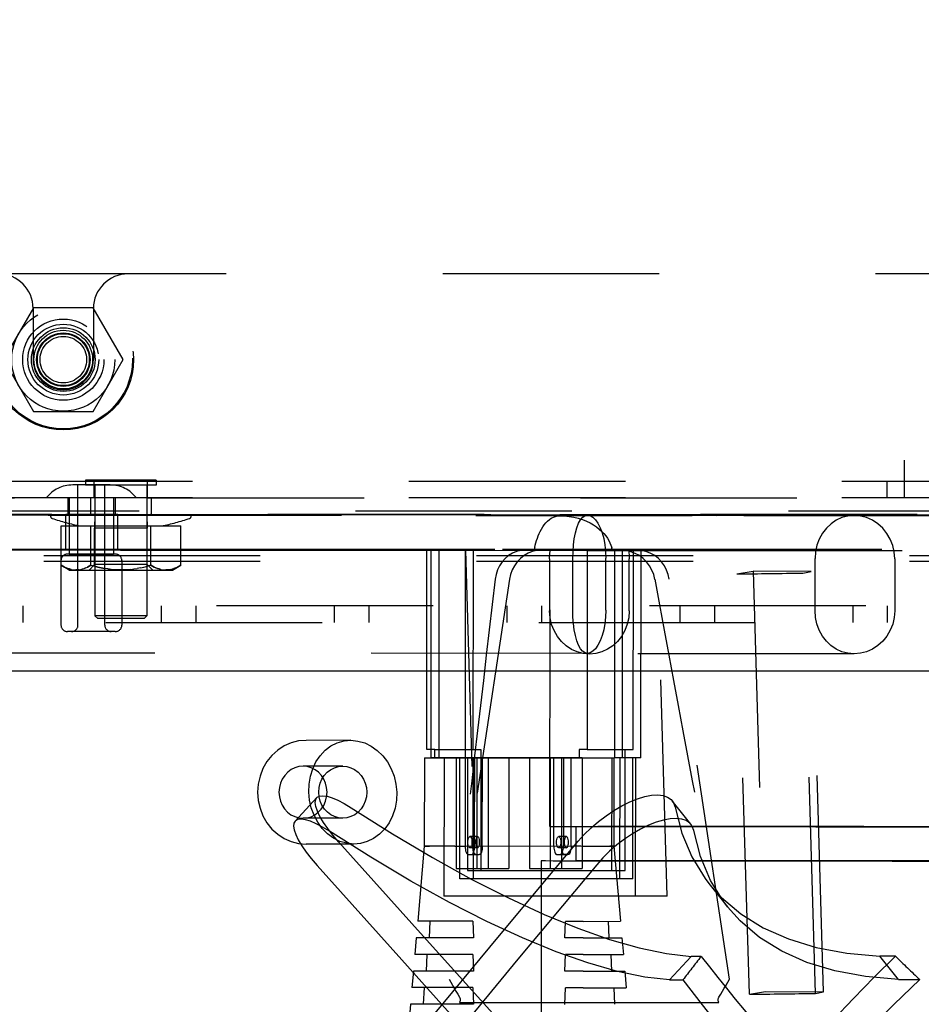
# Model space of a CAD drawing. Header units: inches. Extents: x 0 to 142, y 0 to 92.
# Tile 55 of 65: x 115.64 to 118.9, y 47.77 to 51.33. Entities that reach past the tile are written whole.
import ezdxf

# ---------------------------------------------------------------- set-up
doc = ezdxf.new("R2010")
doc.units = ezdxf.units.IN
doc.header["$LTSCALE"] = 7.824912
doc.header["$MEASUREMENT"] = 0
doc.linetypes.add('HIDDEN', pattern=[0.2, 0.1, -0.1])
doc.layers.get('0').update_dxf_attribs({"linetype": 'CONTINUOUS'})
for name, color, linetype in [('02___PRT_ALL_AXES', 7, 'CONTINUOUS'), ('DEFAULT_2', 8, 'HIDDEN'), ('DIMENSIONS', 7, 'CONTINUOUS')]:
    doc.layers.add(name, color=color, linetype=linetype)
doc.styles.get("Standard").update_dxf_attribs({"font": 'arial.ttf'})
doc.dimstyles.new('DIMSTYLE_1', dxfattribs={"dimtxt": 0.711356, "dimasz": 0.836889, "dimexe": 0.09, "dimexo": 0.07, "dimgap": 0.0425, "dimtad": 0, "dimtih": 1, "dimtoh": 1, "dimzin": 4, "dimdsep": 46, "dimtxsty": 'Standard', "dimblk": '_FILLED', "dimblk1": '_FILLED', "dimblk2": '_FILLED', "dimcen": 0.09, "dimazin": 1, "dimtfac": 1, "dimtdec": 3, "dimtofl": 0, "dimtmove": 0, "dimatfit": 3, "dimldrblk": '_FILLED', "dimfxl": 1, "dimtolj": 1, "dimtzin": 4, "dimarcsym": 0})

# ---------------------------------------------------------------- blocks, each defined once
blk = doc.blocks.new('_FILLED')
at = {"color": 0, "linetype": 'ByBlock'}
blk.add_solid([(0, 0), (-1, 0.2), (-1, -0.2)], dxfattribs=at)
blk = doc.blocks.new('*D14')
at = {"layer": 'DIMENSIONS', "color": 2, "linetype": 'Continuous'}
for p, q in [((113.3428, 48.6859), (113.3428, 54.9858)), ((119.3428, 48.6859), (119.3428, 54.9858)), ((113.3428, 54.2326), (115.0206, 54.2326)), ((119.3428, 54.2326), (117.665, 54.2326))]:
    blk.add_line(p, q, dxfattribs=at)
at = {"layer": 'DIMENSIONS', "color": 2, "linetype": 'Continuous', "xscale": 0.8368889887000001, "yscale": 0.8368889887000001, "zscale": 0.8368889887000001, "rotation": 180}
blk.add_blockref('_FILLED', (113.3428, 54.2326), dxfattribs=at)
at = {"layer": 'DIMENSIONS', "color": 2, "linetype": 'Continuous', "xscale": 0.8368889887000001, "yscale": 0.8368889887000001, "zscale": 0.8368889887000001}
blk.add_blockref('_FILLED', (119.3428, 54.2326), dxfattribs=at)
at = {"layer": 'DIMENSIONS', "color": 2, "linetype": 'Continuous', "insert": (116.3428, 54.5883), "char_height": 0.71136, "width": 1.933089, "attachment_point": 2, "line_spacing_factor": 0.9}
blk.add_mtext('6.00\\Ptyp.', dxfattribs=at)

msp = doc.modelspace()

# ---------------------------------------------------------------- linework, layer by layer
at = {"color": 3, "linetype": 'Continuous'}
msp.add_line((106.5803, 48.9751), (132.1053, 48.9751), dxfattribs=at)
at = {"layer": '02___PRT_ALL_AXES', "color": 8, "linetype": 'HIDDEN'}
for p, q in [((115.9129, 49.6001), (115.9129, 49.6601)), ((116.106, 49.6601), (115.9129, 49.6601)), ((116.106, 49.6001), (116.106, 49.6601)), ((114.8428, 49.6001), (115.9129, 49.6001)), ((115.8173, 49.6001), (115.8173, 49.5401)), ((115.9, 49.6001), (115.9, 49.5401)), ((116.106, 49.6001), (115.9129, 49.6001)), ((115.9883, 49.6001), (115.9883, 49.5401)), ((116.106, 49.6001), (119.2178, 49.6001)), ((116.119, 49.6001), (116.119, 49.5401)), ((114.8428, 49.5401), (123.8428, 49.5401)), ((115.7928, 49.3736), (115.7928, 49.1406)), ((115.8228, 49.3971), (115.9828, 49.3971)), ((116.0128, 49.3736), (116.0128, 49.1406))]:
    msp.add_line(p, q, dxfattribs=at)
msp.add_circle((115.8012, 50.1001), 0.0966, dxfattribs=at)
msp.add_arc((115.8012, 50.1001), 0.109, 180, 360, dxfattribs=at)
at = {"layer": 'DEFAULT_2', "color": 8, "linetype": 'HIDDEN'}
for p, q in [((116.0352, 50.4101), (115.5672, 50.4101)), ((122.6505, 50.4101), (116.0352, 50.4101)), ((115.6929, 50.2876), (115.5847, 50.1001)), ((115.6922, 50.2851), (115.6922, 50.1001)), ((115.9094, 50.2876), (115.6929, 50.2876)), ((116.0177, 50.1001), (115.9094, 50.2876)), ((115.9102, 50.2851), (115.9102, 50.1001)), ((115.5847, 50.1001), (115.6929, 49.9126)), ((115.9094, 49.9126), (116.0177, 50.1001)), ((115.6929, 49.9126), (115.9094, 49.9126)), ((118.8428, 49.6001), (118.8428, 49.7361)), ((119.8428, 49.7361), (118.8428, 49.7361)), ((131.9183, 49.6601), (106.7673, 49.6601)), ((115.8815, 49.6641), (115.8815, 49.6461)), ((116.1375, 49.6641), (115.8815, 49.6641)), ((116.1375, 49.6641), (116.1375, 49.6461)), ((118.7803, 49.6001), (118.7803, 49.6601)), ((119.8428, 49.6761), (118.8428, 49.6761)), ((115.9706, 49.6471), (115.8351, 49.6471)), ((115.8543, 49.1406), (115.8543, 49.6471)), ((116.1375, 49.6461), (115.8815, 49.6461)), ((115.9155, 49.6461), (115.9155, 49.1741)), ((115.9513, 49.1406), (115.9513, 49.6471)), ((116.1035, 49.6461), (116.1035, 49.1741)), ((131.9183, 49.6001), (106.7673, 49.6001)), ((115.8228, 49.6001), (115.8228, 49.3971)), ((115.9828, 49.6001), (115.9828, 49.3971)), ((107.4678, 49.5541), (131.2178, 49.5541)), ((129.8428, 49.5401), (108.8428, 49.5401)), ((117.697, 49.5382), (115.1268, 49.5399)), ((115.7223, 49.5401), (116.5646, 49.5401)), ((115.8108, 49.4121), (115.8109, 49.5404)), ((115.811, 49.5404), (115.8109, 49.5404)), ((115.811, 49.5371), (115.8109, 49.5371)), ((115.8359, 49.5404), (115.811, 49.5404)), ((115.8359, 49.5372), (115.811, 49.5371)), ((115.9089, 49.5404), (115.8359, 49.5404)), ((115.9089, 49.5371), (115.8359, 49.5372)), ((115.9034, 49.5401), (115.9157, 49.5384)), ((115.9409, 49.5404), (115.9089, 49.5404)), ((115.9409, 49.5371), (115.9089, 49.5371)), ((115.9157, 49.5384), (115.9145, 49.4912)), ((116.1033, 49.5384), (115.9157, 49.5384)), ((115.9989, 49.5403), (115.9409, 49.5404)), ((115.9989, 49.537), (115.9409, 49.5371)), ((115.9988, 49.412), (115.9989, 49.5403)), ((116.1155, 49.5401), (116.1033, 49.5384)), ((116.1033, 49.5384), (116.1045, 49.4912)), ((118.1614, 49.5356), (116.8073, 49.5365)), ((117.5609, 48.4129), (117.5614, 49.5379)), ((118.6607, 49.5366), (117.5961, 49.5359)), ((117.697, 49.5382), (117.697, 49.5382)), ((118.0289, 49.5371), (117.8402, 49.5373)), ((118.5193, 49.5367), (118.0289, 49.5371)), ((119.0874, 49.5348), (118.0752, 49.5354)), ((118.1614, 49.5397), (119.044, 49.5394)), ((119.044, 49.5351), (118.1614, 49.5356)), ((118.9574, 49.5364), (118.5193, 49.5367)), ((118.6608, 49.5366), (118.6607, 49.5366)), ((115.793, 49.3567), (115.793, 49.4993)), ((115.793, 49.4993), (116.226, 49.4993)), ((115.9012, 49.3567), (115.9012, 49.4993)), ((115.9145, 49.3593), (115.9145, 49.4912)), ((116.1045, 49.4912), (115.9145, 49.4912)), ((116.1045, 49.3593), (116.1045, 49.4912)), ((116.1177, 49.3567), (116.1177, 49.4993)), ((116.226, 49.3567), (116.226, 49.4993)), ((115.8109, 49.4154), (115.811, 49.4154)), ((115.8109, 49.4121), (115.811, 49.4121)), ((115.811, 49.4154), (115.8353, 49.4154)), ((115.811, 49.4121), (115.8353, 49.4122)), ((115.8353, 49.4154), (115.9086, 49.4154)), ((115.8353, 49.4122), (115.9086, 49.4121)), ((115.9086, 49.4154), (115.9408, 49.4154)), ((115.9086, 49.4121), (115.9408, 49.4121)), ((115.9408, 49.4154), (115.9988, 49.4153)), ((115.9408, 49.4121), (115.9988, 49.412)), ((116.1026, 49.4151), (116.5786, 49.4151)), ((117.1158, 48.691), (117.1161, 49.411)), ((117.1161, 49.411), (117.6958, 49.4106)), ((117.1303, 49.4111), (117.13, 48.6611)), ((117.2556, 49.4112), (117.1303, 49.4111)), ((117.1428, 49.411), (117.2826, 49.4111)), ((117.1592, 49.4111), (117.1588, 48.6611)), ((117.2548, 49.4111), (117.2545, 48.6611)), ((117.2556, 49.4112), (117.2922, 48.1612)), ((117.2826, 49.4111), (117.2822, 48.6911)), ((117.5287, 49.4111), (117.4708, 49.4111)), ((117.5039, 49.411), (117.4709, 49.4111)), ((117.5039, 49.411), (117.5623, 49.4111)), ((117.5288, 49.4111), (117.5287, 49.4111)), ((117.6958, 49.4106), (117.6955, 48.6906)), ((117.6958, 49.4106), (117.7226, 49.4106)), ((117.8204, 49.4108), (117.7864, 49.4109)), ((117.7943, 49.4106), (117.794, 48.6606)), ((117.89, 49.4107), (117.7943, 49.4106)), ((117.8783, 49.4109), (117.8204, 49.4108)), ((117.8229, 48.6606), (117.8232, 49.4106)), ((117.862, 48.6907), (117.8623, 49.4107)), ((117.8897, 48.6607), (117.89, 49.4107)), ((117.9851, 48.1607), (117.9485, 49.4107)), ((117.9787, 49.4148), (118.9091, 49.4144)), ((107.9058, 49.3921), (130.7798, 49.3921)), ((107.9058, 49.3721), (130.7798, 49.3721)), ((115.9893, 49.3971), (115.8163, 49.3971)), ((117.5594, 49.3801), (117.5593, 49.1921)), ((117.6434, 49.1941), (117.6435, 49.3821)), ((117.7628, 49.1942), (117.7629, 49.3822)), ((117.8476, 49.1919), (117.8477, 49.3799)), ((118.5192, 49.1927), (118.5193, 49.3807)), ((118.8075, 49.3805), (118.8074, 49.1925)), ((115.823, 49.3393), (115.793, 49.3567)), ((115.823, 49.3393), (116.196, 49.3393)), ((115.8827, 49.3474), (115.8767, 49.3452)), ((115.9145, 49.3593), (115.8945, 49.3393)), ((116.1045, 49.3593), (115.9145, 49.3593)), ((115.9623, 49.3433), (115.9741, 49.3418)), ((115.9859, 49.3408), (115.9977, 49.3401)), ((116.0449, 49.3418), (116.0567, 49.3433)), ((116.0567, 49.3433), (116.0686, 49.3452)), ((116.0806, 49.3474), (116.0686, 49.3452)), ((116.1045, 49.3593), (116.1245, 49.3393)), ((116.1177, 49.3567), (116.1051, 49.3532)), ((116.196, 49.3393), (116.226, 49.3567)), ((116.2074, 49.3474), (116.2014, 49.3452)), ((118.2368, 49.3254), (118.2956, 49.3354)), ((118.2956, 49.3354), (118.3402, 47.8159)), ((118.5056, 49.3337), (118.2956, 49.3354)), ((118.4753, 49.3286), (118.5056, 49.3337)), ((118.5502, 47.8142), (118.5056, 49.3337)), ((117.4148, 49.3063), (117.1958, 47.8607)), ((118.2098, 47.86), (117.9922, 49.306)), ((118.2817, 47.806), (118.2368, 49.3254)), ((118.5208, 47.8092), (118.4753, 49.3286)), ((131.2228, 49.2101), (107.4628, 49.2101)), ((115.6553, 49.2101), (115.6553, 49.1501)), ((116.1553, 49.2101), (116.1553, 49.1501)), ((116.2803, 49.2101), (116.2803, 49.1501)), ((116.7803, 49.2101), (116.7803, 49.1501)), ((116.9053, 49.2101), (116.9053, 49.1501)), ((117.4053, 49.2101), (117.4053, 49.1501)), ((117.5303, 49.2101), (117.5303, 49.1501)), ((118.0303, 49.2101), (118.0303, 49.1501)), ((118.1553, 49.2101), (118.1553, 49.1501)), ((118.6553, 49.2101), (118.6553, 49.1501)), ((118.7803, 49.2101), (118.7803, 49.1501)), ((115.9255, 49.1641), (115.9155, 49.1741)), ((116.1035, 49.1741), (115.9155, 49.1741)), ((116.0935, 49.1641), (115.9255, 49.1641)), ((116.0935, 49.1641), (116.1035, 49.1741)), ((106.5653, 49.1501), (132.1203, 49.1501)), ((115.9893, 49.1171), (115.8163, 49.1171)), ((117.6967, 49.0382), (115.3857, 49.0397)), ((117.6967, 49.0382), (117.6967, 49.0382)), ((118.6608, 49.0366), (117.7036, 49.036)), ((116.8404, 48.724), (116.6793, 48.7239)), ((117.1446, 48.691), (117.1158, 48.691)), ((117.1446, 48.691), (117.3111, 48.6911)), ((117.1446, 48.661), (117.1446, 48.691)), ((117.3111, 48.6911), (117.3109, 48.2536)), ((117.6666, 48.6906), (117.6666, 48.6606)), ((117.6955, 48.6906), (117.6666, 48.6906)), ((117.6955, 48.6906), (117.862, 48.6907)), ((117.8329, 48.2532), (117.8331, 48.6907)), ((117.1066, 48.661), (117.1065, 48.3411)), ((117.1066, 48.661), (117.6425, 48.6606)), ((117.1588, 48.6611), (117.13, 48.6611)), ((117.6666, 48.6606), (117.1446, 48.661)), ((117.2067, 48.6611), (117.1588, 48.6611)), ((117.1778, 48.6611), (117.1776, 48.1611)), ((117.2355, 48.6611), (117.2067, 48.6611)), ((117.2217, 48.6609), (117.2215, 48.2609)), ((117.2967, 48.661), (117.2217, 48.6609)), ((117.2353, 48.2236), (117.2355, 48.6611)), ((117.2834, 48.6611), (117.2355, 48.6611)), ((117.2542, 48.6609), (117.254, 48.3409)), ((117.2886, 48.6609), (117.2542, 48.6609)), ((117.2632, 48.661), (117.2631, 48.2535)), ((117.2819, 48.6609), (117.2818, 48.3409)), ((117.2834, 48.6611), (117.2832, 48.2236)), ((117.2885, 48.3409), (117.2886, 48.6609)), ((117.3163, 48.6609), (117.2886, 48.6609)), ((117.2967, 48.661), (117.2965, 48.261)), ((117.4122, 48.6609), (117.2967, 48.661)), ((117.3162, 48.3409), (117.3163, 48.6609)), ((117.3371, 48.6608), (117.337, 48.2608)), ((117.4122, 48.6609), (117.412, 48.2609)), ((117.4868, 48.6607), (117.4866, 48.2607)), ((117.5618, 48.6608), (117.4868, 48.6607)), ((117.5618, 48.6608), (117.5616, 48.2608)), ((117.6773, 48.6607), (117.5618, 48.6608)), ((117.5751, 48.3407), (117.5752, 48.6607)), ((117.6097, 48.6607), (117.5752, 48.6607)), ((117.6023, 48.6607), (117.6021, 48.2607)), ((117.603, 48.6607), (117.6028, 48.3407)), ((117.6097, 48.6607), (117.6095, 48.3407)), ((117.6374, 48.6607), (117.6097, 48.6607)), ((117.6372, 48.3407), (117.6374, 48.6607)), ((117.6425, 48.6606), (117.6817, 48.6606)), ((117.6666, 48.6606), (117.7852, 48.6607)), ((117.6773, 48.6607), (117.6771, 48.2607)), ((117.6817, 48.6606), (117.7923, 48.6607)), ((117.785, 48.2532), (117.7852, 48.6607)), ((117.7923, 48.6607), (117.7922, 48.3408)), ((117.8229, 48.6606), (117.794, 48.6606)), ((117.813, 48.6607), (117.8127, 48.2232)), ((117.8418, 48.6607), (117.813, 48.6607)), ((117.8707, 48.6606), (117.8229, 48.6606)), ((117.8897, 48.6607), (117.8418, 48.6607)), ((117.8606, 48.2232), (117.8608, 48.6607)), ((117.8705, 48.1606), (117.8707, 48.6606)), ((116.8114, 48.6305), (116.6679, 48.6304)), ((116.6394, 48.432), (116.7178, 48.5168)), ((118.0705, 48.4203), (118.0032, 48.5052)), ((116.8115, 48.4425), (116.668, 48.4424)), ((117.6549, 48.4129), (117.6548, 48.2879)), ((117.7839, 48.4131), (117.9196, 48.4132)), ((117.8404, 48.4123), (118.0303, 48.4121)), ((117.9196, 48.4132), (118.0981, 48.4132)), ((118.0303, 48.4121), (118.2599, 48.4119)), ((118.0981, 48.4132), (118.3143, 48.4132)), ((118.2599, 48.4119), (118.5217, 48.4117)), ((117.299, 48.3759), (117.2713, 48.3759)), ((117.62, 48.3757), (117.5923, 48.3757)), ((116.852, 48.349), (116.6796, 48.3489)), ((117.1065, 48.3411), (117.0827, 48.07)), ((117.2171, 48.341), (117.1088, 48.341)), ((117.6424, 48.3406), (117.125, 48.3409)), ((117.7736, 48.3407), (117.2563, 48.341)), ((117.299, 48.3359), (117.2713, 48.3359)), ((117.62, 48.3357), (117.5923, 48.3357)), ((117.7899, 48.3407), (117.6816, 48.3406)), ((117.7922, 48.3408), (117.8157, 48.0697)), ((117.2655, 48.3109), (117.2932, 48.3109)), ((117.277, 48.3109), (117.3047, 48.3109)), ((117.2932, 48.3109), (117.3047, 48.3109)), ((117.5865, 48.3107), (117.6143, 48.3107)), ((117.6257, 48.3107), (117.598, 48.3107)), ((117.6143, 48.3107), (117.6257, 48.3107)), ((117.5293, 48.2879), (117.5284, 46.2879)), ((117.9179, 48.2882), (117.7826, 48.2881)), ((118.0053, 48.2871), (117.8134, 48.2874)), ((118.0967, 48.2882), (117.9179, 48.2882)), ((118.3682, 48.2868), (118.0053, 48.2871)), ((118.314, 48.2882), (118.0967, 48.2882)), ((118.6972, 48.2881), (118.314, 48.2882)), ((118.7981, 48.2865), (118.3682, 48.2868)), ((119.2681, 48.2879), (118.6972, 48.2881)), ((118.951, 48.2864), (118.7981, 48.2865)), ((117.2215, 48.2609), (117.337, 48.2608)), ((117.2631, 48.2535), (117.785, 48.2532)), ((117.337, 48.2608), (117.412, 48.2609)), ((117.4866, 48.2607), (117.6021, 48.2607)), ((117.6021, 48.2607), (117.6771, 48.2607)), ((117.785, 48.2532), (117.8329, 48.2532)), ((117.8127, 48.2232), (117.2353, 48.2236)), ((117.8606, 48.2232), (117.8127, 48.2232)), ((118.1355, 48.2066), (118.2027, 48.1218)), ((117.8705, 48.1606), (117.1776, 48.1611)), ((117.9851, 48.1607), (117.8705, 48.1606)), ((117.1264, 48.0699), (117.0827, 48.07)), ((117.1264, 48.0699), (117.1237, 48.0099)), ((117.2815, 48.07), (117.1264, 48.0699)), ((117.2815, 48.07), (117.2841, 48.01)), ((117.6143, 48.0096), (117.6169, 48.0696)), ((117.6813, 48.0696), (117.6169, 48.0696)), ((117.6813, 48.0696), (117.8157, 48.0697)), ((117.7746, 48.0097), (117.772, 48.0697)), ((117.0775, 48.01), (117.0722, 47.95)), ((117.1237, 48.0099), (117.0775, 48.01)), ((117.2841, 48.01), (117.1237, 48.0099)), ((117.6812, 48.0096), (117.6143, 48.0096)), ((117.6812, 48.0096), (117.8209, 48.0097)), ((117.8209, 48.0097), (117.8261, 47.9497)), ((117.1159, 47.9499), (117.0722, 47.95)), ((117.1159, 47.9499), (117.1132, 47.8899)), ((117.2815, 47.95), (117.1159, 47.9499)), ((117.2815, 47.95), (117.2841, 47.89)), ((117.6141, 47.8896), (117.6168, 47.9496)), ((117.6811, 47.9496), (117.6168, 47.9496)), ((117.6811, 47.9496), (117.8261, 47.9497)), ((117.785, 47.8897), (117.7824, 47.9497)), ((118.821, 47.859), (118.7537, 47.9439)), ((118.8098, 47.9438), (118.7537, 47.9439)), ((117.9933, 47.8579), (118.0718, 47.9427)), ((118.107, 47.9427), (118.0718, 47.9427)), ((117.067, 47.89), (117.0617, 47.83)), ((117.1132, 47.8899), (117.067, 47.89)), ((117.2841, 47.89), (117.1132, 47.8899)), ((117.681, 47.8896), (117.6141, 47.8896)), ((117.681, 47.8896), (117.8313, 47.8897)), ((117.8313, 47.8897), (117.8365, 47.8297)), ((117.9933, 47.8579), (118.0416, 47.8579)), ((118.821, 47.859), (118.8978, 47.859)), ((117.1054, 47.8299), (117.0617, 47.83)), ((117.1054, 47.8299), (117.1027, 47.7699)), ((117.2816, 47.8301), (117.1054, 47.8299)), ((117.2816, 47.8301), (117.2842, 47.7701)), ((117.614, 47.7696), (117.6166, 47.8296)), ((117.681, 47.8296), (117.6166, 47.8296)), ((117.681, 47.8296), (117.8365, 47.8297)), ((117.7954, 47.7697), (117.7928, 47.8297)), ((118.2817, 47.806), (118.3402, 47.8159)), ((118.3402, 47.8159), (118.5502, 47.8142)), ((118.5208, 47.8092), (118.5502, 47.8142)), ((117.0564, 47.77), (117.0512, 47.71)), ((117.1027, 47.7699), (117.0565, 47.77)), ((117.2842, 47.7701), (117.1027, 47.7699)), ((117.2336, 47.7766), (117.6913, 47.7763)), ((117.6913, 47.7763), (118.1719, 47.776))]:
    msp.add_line(p, q, dxfattribs=at)
for points in [[(118.0752, 49.5354), (116.5282, 49.5365), (116.2528, 49.5367), (115.9918, 49.5369), (115.7467, 49.5371), (115.5183, 49.5374), (115.3079, 49.5376), (115.1162, 49.5378), (114.9441, 49.538), (114.7923, 49.5383), (114.6617, 49.5385), (114.5527, 49.5387), (114.466, 49.5389), (114.402, 49.5391), (114.361, 49.5392), (114.3432, 49.5394), (114.3424, 49.5395)], [(116.8073, 49.5365), (115.9118, 49.5373), (115.7223, 49.5375), (115.5484, 49.5377), (115.3907, 49.5379), (115.25, 49.5381), (115.1267, 49.5383), (115.0216, 49.5384), (114.9349, 49.5386), (114.8671, 49.5388), (114.8184, 49.5389), (114.7981, 49.539)], [(115.1267, 49.5399), (115.25, 49.54), (115.3907, 49.54), (115.5484, 49.5401), (115.7223, 49.5401)], [(116.5646, 49.5401), (117.5962, 49.5399), (117.8757, 49.5398), (118.1614, 49.5397)], [(117.5057, 49.4207), (117.5076, 49.4291), (117.5098, 49.4375), (117.5123, 49.446), (117.5152, 49.4544), (117.5183, 49.4628), (117.5218, 49.4712), (117.5258, 49.4794), (117.5301, 49.4874), (117.5349, 49.4953), (117.5401, 49.5027), (117.5458, 49.5097), (117.552, 49.5162), (117.5586, 49.5219), (117.5656, 49.5268), (117.573, 49.5307), (117.5805, 49.5336), (117.5883, 49.5353), (117.5961, 49.5359)], [(117.8402, 49.5373), (117.697, 49.5375), (117.6439, 49.5376), (117.6037, 49.5377), (117.5767, 49.5378), (117.5632, 49.5379), (117.5614, 49.5379)], [(117.5962, 49.5359), (117.6135, 49.5353), (117.6305, 49.5336), (117.647, 49.5307), (117.663, 49.5267), (117.6783, 49.5218), (117.6927, 49.5161), (117.7059, 49.5096), (117.7181, 49.5026), (117.7292, 49.4951), (117.7391, 49.4873), (117.748, 49.4792), (117.7558, 49.471), (117.7626, 49.4626), (117.7685, 49.4542), (117.7736, 49.4458), (117.7778, 49.4373), (117.7813, 49.4289), (117.784, 49.4205)], [(117.6435, 49.3821), (117.6441, 49.4068), (117.6459, 49.4303), (117.6488, 49.4529), (117.6528, 49.4738), (117.6579, 49.4924), (117.664, 49.5084), (117.6712, 49.5211), (117.6791, 49.5305), (117.6877, 49.5362), (117.697, 49.5382)], [(117.697, 49.5382), (117.7066, 49.5362), (117.716, 49.5306), (117.7253, 49.5212), (117.7342, 49.5085), (117.7423, 49.4925), (117.7494, 49.4739), (117.7551, 49.453), (117.7594, 49.4304), (117.762, 49.4069), (117.7629, 49.3822)], [(118.6607, 49.5366), (118.6381, 49.5347), (118.6166, 49.5291), (118.596, 49.5197), (118.5771, 49.5069), (118.5603, 49.491), (118.5459, 49.4724), (118.5345, 49.4515), (118.5261, 49.4289), (118.5211, 49.4054), (118.5193, 49.3807)], [(118.8075, 49.3805), (118.8056, 49.4052), (118.8003, 49.4287), (118.7913, 49.4513), (118.7792, 49.4722), (118.7641, 49.4908), (118.7465, 49.5068), (118.7268, 49.5196), (118.7056, 49.529), (118.6837, 49.5346), (118.6608, 49.5366)], [(114.3424, 49.4145), (114.3432, 49.4144), (114.3614, 49.4142), (114.4029, 49.4141), (114.4676, 49.4139), (114.5552, 49.4137), (114.6652, 49.4135), (114.7971, 49.4133), (114.9504, 49.413), (115.1242, 49.4128), (115.318, 49.4126), (115.5305, 49.4124), (115.7611, 49.4121), (116.0084, 49.4119), (116.2716, 49.4117), (116.5492, 49.4114), (117.1428, 49.411)], [(114.7793, 49.4142), (114.78, 49.4143), (114.7962, 49.4144), (114.8343, 49.4146), (114.8944, 49.4147), (114.9758, 49.4148), (115.0785, 49.4149), (115.2017, 49.415), (115.345, 49.415), (115.5075, 49.4151), (115.6886, 49.4151), (115.8873, 49.4151), (116.1026, 49.4151)], [(116.5786, 49.4151), (117.389, 49.415), (117.6798, 49.4149), (117.9787, 49.4148)], [(117.4708, 49.4111), (117.4551, 49.4098), (117.4396, 49.4062), (117.4249, 49.4001), (117.4111, 49.3918), (117.3987, 49.3815), (117.3878, 49.3692), (117.3785, 49.3553), (117.3712, 49.34), (117.3659, 49.3235), (117.3627, 49.3063)], [(117.5287, 49.4111), (117.5124, 49.4098), (117.4966, 49.4062), (117.4814, 49.4001), (117.4671, 49.3918), (117.454, 49.3814), (117.4424, 49.3691), (117.4325, 49.3552), (117.4245, 49.3399), (117.4186, 49.3237), (117.4148, 49.3063)], [(117.5057, 49.4207), (117.5054, 49.4191), (117.505, 49.4175), (117.5047, 49.4159), (117.5044, 49.4143), (117.5042, 49.4127), (117.5039, 49.411)], [(117.5594, 49.3801), (117.5595, 49.3853), (117.5597, 49.3905), (117.5601, 49.3957), (117.5607, 49.4008), (117.5614, 49.406), (117.5623, 49.4111)], [(117.7226, 49.4106), (118.0516, 49.4104), (119.0649, 49.4099)], [(117.7864, 49.4109), (117.786, 49.4125), (117.7857, 49.4141), (117.7853, 49.4157), (117.7848, 49.4173), (117.7844, 49.4189), (117.784, 49.4205)], [(117.9401, 49.3059), (117.9358, 49.3231), (117.9292, 49.3395), (117.9205, 49.3548), (117.9099, 49.3688), (117.8976, 49.3811), (117.884, 49.3915), (117.8691, 49.3998), (117.8533, 49.4059), (117.837, 49.4096), (117.8204, 49.4108)], [(117.8448, 49.4109), (117.8457, 49.4058), (117.8464, 49.4006), (117.8469, 49.3955), (117.8473, 49.3903), (117.8476, 49.3851), (117.8477, 49.3799)], [(117.9922, 49.306), (117.9884, 49.3233), (117.9825, 49.3396), (117.9745, 49.3549), (117.9646, 49.3688), (117.953, 49.3811), (117.94, 49.3915), (117.9257, 49.3998), (117.9105, 49.4059), (117.8947, 49.4096), (117.8783, 49.4109)], [(115.793, 49.3567), (115.7993, 49.3532), (115.8055, 49.3501), (115.8116, 49.3474), (115.8176, 49.3452), (115.8235, 49.3433), (115.8294, 49.3418), (115.8353, 49.3408), (115.8412, 49.3401), (115.8471, 49.3399), (115.853, 49.3401), (115.8589, 49.3408), (115.8648, 49.3418), (115.8707, 49.3433), (115.8767, 49.3452), (115.8827, 49.3474), (115.8887, 49.3501), (115.8949, 49.3532), (115.9012, 49.3567)], [(115.8294, 49.3418), (115.8235, 49.3433), (115.8175, 49.3452), (115.8116, 49.3474), (115.8055, 49.3501), (115.7993, 49.3532), (115.793, 49.3567)], [(115.8589, 49.3408), (115.853, 49.3401), (115.8471, 49.3399)], [(115.9012, 49.3567), (115.8949, 49.3532), (115.8887, 49.3501)], [(115.9012, 49.3567), (115.9139, 49.3532), (115.9263, 49.3501), (115.9384, 49.3474), (115.9504, 49.3452)], [(115.9623, 49.3433), (115.9504, 49.3452), (115.9384, 49.3474), (115.9263, 49.3501), (115.9139, 49.3532)], [(115.9859, 49.3408), (115.9741, 49.3418), (115.9622, 49.3433)], [(116.0095, 49.3399), (115.9977, 49.3401), (115.9859, 49.3408)], [(116.0449, 49.3418), (116.0331, 49.3408), (116.0213, 49.3401), (116.0095, 49.3399)], [(116.0095, 49.3399), (116.0213, 49.3401), (116.0331, 49.3408), (116.0449, 49.3418)], [(116.0806, 49.3474), (116.0927, 49.3501), (116.1051, 49.3532)], [(116.1177, 49.3567), (116.1241, 49.3532), (116.1303, 49.3501), (116.1363, 49.3474), (116.1423, 49.3452), (116.1483, 49.3433), (116.1542, 49.3418), (116.1601, 49.3408), (116.166, 49.3401), (116.1719, 49.3399), (116.1778, 49.3401), (116.1837, 49.3408), (116.1896, 49.3418), (116.1955, 49.3433), (116.2014, 49.3452), (116.2074, 49.3474), (116.2135, 49.3501), (116.2197, 49.3532), (116.226, 49.3567)], [(116.1542, 49.3418), (116.1482, 49.3433), (116.1423, 49.3452), (116.1363, 49.3474), (116.1303, 49.3501), (116.1241, 49.3532), (116.1177, 49.3567)], [(116.1896, 49.3418), (116.1837, 49.3408), (116.1778, 49.3401), (116.1719, 49.3399)], [(116.226, 49.3567), (116.2197, 49.3532), (116.2135, 49.3501)], [(117.7036, 49.036), (117.6814, 49.0379), (117.6595, 49.0434), (117.6387, 49.0527), (117.6195, 49.0652), (117.6023, 49.0809), (117.5875, 49.0994), (117.5755, 49.1204), (117.5665, 49.1432), (117.5612, 49.167), (117.5593, 49.1921)], [(117.6967, 49.0382), (117.6875, 49.0402), (117.6789, 49.0458), (117.671, 49.0552), (117.6639, 49.0679), (117.6577, 49.0838), (117.6526, 49.1024), (117.6486, 49.1233), (117.6457, 49.146), (117.644, 49.1695), (117.6434, 49.1941)], [(117.7628, 49.1942), (117.7619, 49.1696), (117.7593, 49.1461), (117.755, 49.1235), (117.7492, 49.1026), (117.7421, 49.084), (117.734, 49.068), (117.7251, 49.0552), (117.7158, 49.0458), (117.7063, 49.0402), (117.6967, 49.0382)], [(117.8476, 49.1919), (117.8456, 49.1669), (117.8404, 49.1433), (117.8316, 49.1206), (117.8197, 49.0998), (117.8051, 49.0814), (117.7881, 49.0658), (117.7691, 49.0531), (117.7484, 49.0438), (117.7265, 49.038), (117.7036, 49.036)], [(118.6608, 49.0366), (118.6381, 49.0386), (118.6164, 49.0443), (118.5958, 49.0536), (118.5769, 49.0664), (118.5601, 49.0823), (118.5458, 49.101), (118.5343, 49.1219), (118.526, 49.1445), (118.5209, 49.1683), (118.5192, 49.1927)], [(118.8074, 49.1925), (118.8056, 49.1682), (118.8001, 49.1444), (118.7912, 49.1218), (118.779, 49.1009), (118.7639, 49.0823), (118.7463, 49.0664), (118.7266, 49.0536), (118.7054, 49.0442), (118.6832, 49.0385), (118.6608, 49.0366)], [(116.6793, 48.7239), (116.6521, 48.7216), (116.6254, 48.7148), (116.6001, 48.7037), (116.5766, 48.6884), (116.5556, 48.6694), (116.5377, 48.647), (116.5232, 48.6219), (116.5126, 48.5946), (116.5061, 48.566), (116.5039, 48.5365)], [(116.6888, 48.5366), (116.6898, 48.5657), (116.6946, 48.594), (116.703, 48.621), (116.7148, 48.646), (116.7301, 48.6685), (116.7483, 48.6878), (116.7691, 48.7035), (116.7919, 48.7149), (116.8162, 48.7218), (116.8404, 48.724)], [(116.8404, 48.724), (116.8664, 48.7215), (116.891, 48.7145), (116.9146, 48.703), (116.9365, 48.6875), (116.9561, 48.6683), (116.9731, 48.6459), (116.9869, 48.621), (116.9972, 48.594), (117.0039, 48.5655), (117.0068, 48.5364)], [(116.6679, 48.6303), (116.6533, 48.629), (116.6387, 48.6248), (116.6249, 48.618), (116.6126, 48.6088), (116.6018, 48.5973), (116.593, 48.5838), (116.5865, 48.5689), (116.5825, 48.5532), (116.5811, 48.5364)], [(116.7548, 48.5363), (116.7534, 48.553), (116.7495, 48.5686), (116.7431, 48.5835), (116.7344, 48.5968), (116.7239, 48.6083), (116.7116, 48.6176), (116.698, 48.6245), (116.6834, 48.6289), (116.6679, 48.6303)], [(116.7246, 48.5365), (116.726, 48.5532), (116.7299, 48.5688), (116.7364, 48.5836), (116.745, 48.597), (116.7556, 48.6085), (116.7678, 48.6178), (116.7815, 48.6247), (116.7961, 48.629), (116.8114, 48.6304)], [(116.8114, 48.6304), (116.8262, 48.6291), (116.8408, 48.6249), (116.8545, 48.6181), (116.8669, 48.6088), (116.8776, 48.5973), (116.8864, 48.5838), (116.893, 48.5689), (116.8969, 48.5531), (116.8983, 48.5364)], [(116.5039, 48.5365), (116.5061, 48.507), (116.5126, 48.4782), (116.5232, 48.4509), (116.5377, 48.4258), (116.5557, 48.4034), (116.5767, 48.3844), (116.6002, 48.3691), (116.6256, 48.3579), (116.6522, 48.3512), (116.6796, 48.3489)], [(116.5811, 48.5364), (116.5825, 48.5198), (116.5864, 48.5041), (116.5928, 48.4893), (116.6015, 48.4759), (116.612, 48.4645), (116.6243, 48.4552), (116.6379, 48.4482), (116.6525, 48.4439), (116.668, 48.4424)], [(116.668, 48.4424), (116.6826, 48.4437), (116.6972, 48.4479), (116.711, 48.4547), (116.7233, 48.464), (116.7341, 48.4754), (116.7429, 48.4889), (116.7494, 48.5039), (116.7534, 48.5196), (116.7548, 48.5363)], [(116.852, 48.349), (116.8258, 48.3516), (116.8013, 48.3587), (116.778, 48.3703), (116.7565, 48.386), (116.7374, 48.4054), (116.721, 48.4279), (116.7078, 48.4529), (116.6979, 48.4797), (116.6915, 48.5079), (116.6888, 48.5366)], [(116.7973, 48.3562), (116.776, 48.381), (116.7576, 48.4047), (116.7419, 48.4275), (116.7292, 48.4487), (116.72, 48.4678), (116.7142, 48.4846), (116.7122, 48.4987), (116.7137, 48.5099), (116.7178, 48.5167)], [(116.7178, 48.5167), (116.719, 48.5179), (116.7278, 48.5226), (116.7399, 48.5239), (116.7552, 48.5217), (116.7734, 48.5161), (116.7941, 48.5072), (116.8168, 48.4953), (116.8415, 48.4802)], [(116.8115, 48.4425), (116.7967, 48.4438), (116.7821, 48.4481), (116.7684, 48.4549), (116.756, 48.4642), (116.7453, 48.4756), (116.7365, 48.4891), (116.7299, 48.5041), (116.726, 48.5198), (116.7246, 48.5365)], [(116.8983, 48.5364), (116.8969, 48.5198), (116.893, 48.5041), (116.8865, 48.4893), (116.8779, 48.4759), (116.8673, 48.4645), (116.8551, 48.4552), (116.8414, 48.4483), (116.8268, 48.444), (116.8115, 48.4425)], [(117.0068, 48.5364), (117.0057, 48.5071), (117.0006, 48.4786), (116.9917, 48.4514), (116.9791, 48.4262), (116.9632, 48.4037), (116.9444, 48.3845), (116.9233, 48.3691), (116.9003, 48.3579), (116.8759, 48.3512), (116.852, 48.349)], [(117.6626, 48.3592), (117.685, 48.3841), (117.7093, 48.4078), (117.7357, 48.4305), (117.7635, 48.4516), (117.7921, 48.4707), (117.821, 48.4875), (117.8496, 48.5016), (117.8773, 48.5127), (117.9037, 48.5207), (117.9283, 48.5253), (117.9504, 48.5266), (117.9699, 48.5244), (117.9861, 48.5187), (117.999, 48.5098), (118.0032, 48.5052)], [(116.8415, 48.4802), (116.991, 48.3859), (117.1358, 48.3001), (117.276, 48.2226), (117.4108, 48.154), (117.5395, 48.0945), (117.6615, 48.0444), (117.7762, 48.0041), (117.8832, 47.9736), (117.9816, 47.9531), (118.0718, 47.9427)], [(118.0032, 48.5052), (118.0079, 48.4979), (118.0132, 48.4828)], [(118.0132, 48.4828), (118.0377, 48.3884), (118.0738, 48.3025), (118.1216, 48.2249), (118.1355, 48.2066)], [(118.0704, 48.4204), (118.0662, 48.425), (118.0534, 48.4339), (118.0372, 48.4395), (118.0177, 48.4417), (117.9955, 48.4405), (117.971, 48.4358), (117.9446, 48.4279), (117.9168, 48.4167), (117.8882, 48.4027), (117.8594, 48.3859), (117.8308, 48.3668), (117.803, 48.3456), (117.7766, 48.3229), (117.7523, 48.2992), (117.7299, 48.2743)], [(116.6394, 48.4319), (116.6353, 48.4251), (116.6337, 48.4139), (116.6358, 48.3998), (116.6415, 48.383), (116.6508, 48.3639), (116.6634, 48.3427), (116.6792, 48.3199), (116.6976, 48.2962), (116.7189, 48.2713)], [(116.7631, 48.3954), (116.7383, 48.4105), (116.7157, 48.4224), (116.695, 48.4313), (116.6768, 48.4369), (116.6615, 48.4391), (116.6493, 48.4378), (116.6406, 48.4331), (116.6394, 48.4319)], [(117.5609, 48.4129), (117.5626, 48.4129), (117.5761, 48.4128), (117.603, 48.4127), (117.643, 48.4126), (117.6963, 48.4125), (117.8404, 48.4123)], [(117.6549, 48.4129), (117.6566, 48.4129), (117.6696, 48.413), (117.6953, 48.413), (117.7336, 48.4131), (117.7839, 48.4131)], [(118.0804, 48.3979), (118.0752, 48.413), (118.0704, 48.4204)], [(118.3143, 48.4132), (118.6953, 48.4131), (119.1186, 48.413)], [(118.5217, 48.4117), (118.8079, 48.4115), (119.2642, 48.4113)], [(117.9933, 47.8579), (117.9032, 47.8683), (117.8048, 47.8888), (117.6978, 47.9193), (117.5831, 47.9596), (117.4611, 48.0097), (117.3324, 48.0692), (117.1976, 48.1378), (117.0573, 48.2153), (116.9126, 48.3011), (116.7631, 48.3954)], [(117.2636, 48.3559), (117.2639, 48.3613), (117.2647, 48.366), (117.2659, 48.3701), (117.2674, 48.3732), (117.2693, 48.3752), (117.2713, 48.3759)], [(117.2713, 48.3759), (117.2732, 48.3752), (117.2751, 48.3733), (117.2766, 48.3702), (117.2779, 48.3661), (117.2786, 48.3614), (117.2789, 48.3559)], [(117.299, 48.3759), (117.2971, 48.3752), (117.2952, 48.3733), (117.2936, 48.3701), (117.2924, 48.366), (117.2916, 48.3613), (117.2913, 48.3559)], [(117.3066, 48.3559), (117.3063, 48.3613), (117.3056, 48.366), (117.3044, 48.3701), (117.3028, 48.3732), (117.301, 48.3752), (117.299, 48.3759)], [(117.5847, 48.3557), (117.585, 48.3611), (117.5857, 48.3658), (117.5869, 48.3699), (117.5885, 48.373), (117.5903, 48.375), (117.5923, 48.3757)], [(117.5923, 48.3757), (117.5943, 48.375), (117.5961, 48.3731), (117.5977, 48.3699), (117.5989, 48.3659), (117.5997, 48.3612), (117.6, 48.3557)], [(117.62, 48.3757), (117.6181, 48.375), (117.6163, 48.3731), (117.6147, 48.3699), (117.6134, 48.3658), (117.6127, 48.3611), (117.6124, 48.3557)], [(117.6277, 48.3557), (117.6274, 48.3611), (117.6266, 48.3658), (117.6254, 48.3699), (117.6239, 48.373), (117.622, 48.375), (117.62, 48.3757)], [(118.2028, 48.1218), (118.1889, 48.1401), (118.1411, 48.2177), (118.105, 48.3035), (118.0804, 48.3979)], [(115.9911, 46.3115), (116.2634, 46.653), (116.5383, 46.9944), (116.8157, 47.3357), (117.0955, 47.677), (117.3779, 48.0181), (117.6626, 48.3592)], [(118.6596, 46.3069), (118.345, 46.6486), (118.0322, 46.9903), (117.7209, 47.3319), (117.4114, 47.6734), (117.1035, 48.0148), (116.7973, 48.3562)], [(117.1065, 48.3411), (117.1067, 48.3411), (117.1075, 48.3412), (117.1087, 48.3412), (117.1105, 48.3413), (117.1126, 48.3413), (117.1152, 48.3412), (117.1181, 48.3412), (117.1214, 48.3411), (117.1249, 48.341)], [(117.1088, 48.341), (117.1075, 48.341), (117.1068, 48.341), (117.1065, 48.3411)], [(117.2171, 48.341), (117.2188, 48.341), (117.221, 48.3411), (117.2265, 48.3412)], [(117.2265, 48.3412), (117.2297, 48.3413), (117.2332, 48.3413), (117.2369, 48.3414), (117.2408, 48.3414), (117.2447, 48.3413), (117.2486, 48.3413), (117.2524, 48.3412), (117.2562, 48.341)], [(117.254, 48.3409), (117.2543, 48.3349), (117.2549, 48.3294), (117.256, 48.3242), (117.2574, 48.3197), (117.2591, 48.316), (117.2611, 48.3133), (117.2632, 48.3116), (117.2655, 48.3109)], [(117.2713, 48.3359), (117.2693, 48.3366), (117.2675, 48.3386), (117.2659, 48.3417), (117.2647, 48.3458), (117.2639, 48.3505), (117.2636, 48.3559)], [(117.2789, 48.3559), (117.2786, 48.3505), (117.2779, 48.3459), (117.2767, 48.3418), (117.2751, 48.3386), (117.2733, 48.3367), (117.2713, 48.3359)], [(117.277, 48.3109), (117.2793, 48.3116), (117.2814, 48.3133), (117.2834, 48.316), (117.2851, 48.3197), (117.2865, 48.3242), (117.2876, 48.3294), (117.2882, 48.3349), (117.2885, 48.3409)], [(117.2932, 48.3109), (117.2909, 48.3116), (117.2888, 48.3132), (117.2868, 48.316), (117.2851, 48.3197), (117.2837, 48.3242), (117.2826, 48.3293), (117.282, 48.3349), (117.2818, 48.3409)], [(117.2913, 48.3559), (117.2916, 48.3505), (117.2924, 48.3458), (117.2936, 48.3418), (117.2951, 48.3386), (117.297, 48.3367), (117.299, 48.3359)], [(117.299, 48.3359), (117.3009, 48.3366), (117.3028, 48.3385), (117.3043, 48.3417), (117.3056, 48.3458), (117.3063, 48.3505), (117.3066, 48.3559)], [(117.3162, 48.3409), (117.3159, 48.3349), (117.3153, 48.3294), (117.3142, 48.3242), (117.3128, 48.3197), (117.3111, 48.316), (117.3091, 48.3132), (117.307, 48.3116), (117.3047, 48.3109)], [(117.5751, 48.3407), (117.5753, 48.3347), (117.576, 48.3291), (117.577, 48.324), (117.5784, 48.3195), (117.5802, 48.3158), (117.5821, 48.313), (117.5842, 48.3114), (117.5865, 48.3107)], [(117.5923, 48.3357), (117.5904, 48.3364), (117.5885, 48.3383), (117.5869, 48.3415), (117.5857, 48.3456), (117.585, 48.3503), (117.5847, 48.3557)], [(117.6, 48.3557), (117.5997, 48.3503), (117.5989, 48.3457), (117.5977, 48.3416), (117.5961, 48.3384), (117.5943, 48.3365), (117.5923, 48.3357)], [(117.598, 48.3107), (117.6003, 48.3114), (117.6025, 48.3131), (117.6044, 48.3158), (117.6062, 48.3195), (117.6076, 48.324), (117.6086, 48.3292), (117.6093, 48.3347), (117.6095, 48.3407)], [(117.6143, 48.3107), (117.612, 48.3113), (117.6098, 48.313), (117.6079, 48.3158), (117.6062, 48.3195), (117.6047, 48.324), (117.6037, 48.3291), (117.603, 48.3347), (117.6028, 48.3407)], [(117.6124, 48.3557), (117.6127, 48.3503), (117.6134, 48.3456), (117.6146, 48.3416), (117.6162, 48.3384), (117.618, 48.3364), (117.62, 48.3357)], [(117.62, 48.3357), (117.622, 48.3364), (117.6238, 48.3383), (117.6254, 48.3415), (117.6266, 48.3456), (117.6274, 48.3503), (117.6277, 48.3557)], [(117.6372, 48.3407), (117.637, 48.3347), (117.6364, 48.3291), (117.6353, 48.324), (117.6339, 48.3195), (117.6321, 48.3158), (117.6302, 48.313), (117.6281, 48.3114), (117.6257, 48.3107)], [(117.6777, 48.3406), (117.6722, 48.3408), (117.669, 48.3408), (117.6654, 48.3409), (117.6617, 48.3409), (117.6579, 48.3409), (117.654, 48.3409), (117.6501, 48.3408), (117.6462, 48.3407), (117.6425, 48.3406)], [(117.6816, 48.3406), (117.6799, 48.3406), (117.6777, 48.3406)], [(117.7922, 48.3408), (117.7919, 48.3408), (117.7912, 48.3409), (117.7899, 48.341), (117.7882, 48.341), (117.786, 48.341), (117.7835, 48.341), (117.7805, 48.3409), (117.7773, 48.3408), (117.7738, 48.3407)], [(117.7899, 48.3407), (117.7911, 48.3407), (117.7919, 48.3407), (117.7922, 48.3408)], [(117.7299, 48.2743), (117.4451, 47.9333), (117.1628, 47.5921), (116.883, 47.2509), (116.6056, 46.9095), (116.3307, 46.5681), (116.0584, 46.2267)], [(116.7189, 48.2713), (117.0251, 47.93), (117.3329, 47.5886), (117.6425, 47.2471), (117.9537, 46.9055), (118.2666, 46.5638), (118.5811, 46.2221)], [(117.8134, 48.2874), (117.6675, 48.2876), (117.6131, 48.2876), (117.5721, 48.2877), (117.5446, 48.2878), (117.531, 48.2879), (117.5293, 48.2879)], [(117.7826, 48.2881), (117.7325, 48.2881), (117.6946, 48.288), (117.6692, 48.288), (117.6564, 48.2879), (117.6548, 48.2879)], [(118.1355, 48.2066), (118.1806, 48.1561), (118.2507, 48.0965), (118.3315, 48.0463), (118.4227, 48.0058), (118.5238, 47.9751), (118.634, 47.9545), (118.7537, 47.9439)], [(118.821, 47.859), (118.7013, 47.8697), (118.591, 47.8903), (118.49, 47.9209), (118.3988, 47.9614), (118.318, 48.0117), (118.2479, 48.0713), (118.2028, 48.1218)], [(117.1958, 47.8607), (117.202, 47.8498), (117.2082, 47.839), (117.2145, 47.8282), (117.2208, 47.8174), (117.2272, 47.8067), (117.2337, 47.796)], [(118.1719, 47.7953), (118.1784, 47.806), (118.1848, 47.8167), (118.1911, 47.8275), (118.1974, 47.8383), (118.2036, 47.8492), (118.2098, 47.86)], [(117.2337, 47.796), (117.2353, 47.7927), (117.2363, 47.7894), (117.2366, 47.786), (117.2362, 47.7827), (117.2352, 47.7796), (117.2336, 47.7766)], [(118.1719, 47.776), (118.1702, 47.7793), (118.1693, 47.7826), (118.169, 47.7859), (118.1694, 47.7892), (118.1703, 47.7923), (118.1719, 47.7953)]]:
    msp.add_lwpolyline(points, dxfattribs=at)
for radius in [0.2541, 0.25, 0.1865, 0.1468, 0.128, 0.115, 0.106, 0.095, 0.094, 0.0938, 0.084]:
    msp.add_circle((115.8012, 50.1001), radius, dxfattribs=at)
for centre, radius, start, end in [((115.5672, 50.2851), 0.125, 0, 90), ((116.0352, 50.2851), 0.125, 90, 180), ((115.8351, 49.5271), 0.12, 90, 142.5309), ((115.9706, 49.5271), 0.12, 37.4691, 90), ((115.7629, 49.5334), 0.0075, 117.3663, 251.3091), ((116.0095, 50.2623), 0.777, 251.3091, 259.1071), ((116.0095, 50.2623), 0.777, 280.8929, 288.6909), ((116.2561, 49.5334), 0.0075, 288.6909, 62.6337), ((115.8163, 49.3736), 0.0235, 90, 180), ((115.9893, 49.3736), 0.0235, 0, 90), ((115.8163, 49.1406), 0.0235, 180, 270), ((115.8308, 49.1406), 0.0235, 270, 360), ((115.9748, 49.1406), 0.0235, 180, 270), ((115.9893, 49.1406), 0.0235, 270, 360)]:
    msp.add_arc(centre, radius, start, end, dxfattribs=at)
for centre, major_axis, ratio, start_param, end_param in [((121.9411, 68.371), (5.4913, 36.1467), 0.053811, -4.148668, -4.10087), ((116.7615, 68.3745), (-5.4569, 36.154), 0.053827, -4.164966, -4.117169), ((119.3531, 49.6798), (4.5837, 0.135), 0.072299, -1.818926, -1.765614), ((117.1366, 48.6021), (0.0117, 0.2611), 0.105939, -3.141143, -3.136903), ((117.2449, 48.6021), (-0.0115, 0.2611), 0.105948, -3.150566, -3.146325), ((117.654, 48.6017), (0.0117, 0.2611), 0.105939, -3.136903, -3.132662), ((117.7623, 48.6018), (-0.0115, 0.2611), 0.105948, -3.146325, -3.142085), ((119.3414, 47.3099), (1.7169, 1.7159), 0.339663, 1.54109, 2.246249), ((119.3419, 48.5756), (-1.7157, 1.7167), 0.339245, -4.683279, -4.632824), ((119.3419, 48.5756), (1.7786, 1.7766), 0.198685, -4.159126, -4.108671), ((119.3414, 47.3099), (-1.7767, 1.7788), 0.199139, 1.018045, 1.374703), ((119.3413, 47.1402), (1.7169, 1.7159), 0.339663, 1.490635, 2.338305), ((119.3413, 47.1402), (-1.7767, 1.7788), 0.199139, 0.96759, 1.81526), ((119.3521, 48.1511), (4.4652, 0.1316), 0.072299, -1.814984, -1.760188)]:
    msp.add_ellipse(centre, major_axis=major_axis, ratio=ratio, start_param=start_param, end_param=end_param, dxfattribs=at)

# ---------------------------------------------------------------- dimensions: what is measured, and where the dimension line sits
at = {"layer": 'DIMENSIONS', "color": 2, "linetype": 'Continuous'}
dim = msp.add_linear_dim(base=(119.3428, 54.2326), p1=(113.3428, 48.6159), p2=(119.3428, 48.6159), text='<>\\Ptyp.', dimstyle='DIMSTYLE_1', dxfattribs=at)
dim.commit()
dim.dimension.update_dxf_attribs({"geometry": '*D14', "text_midpoint": (116.3428, 53.6991), "dimtype": 160})

doc.saveas('drawing.dxf')
